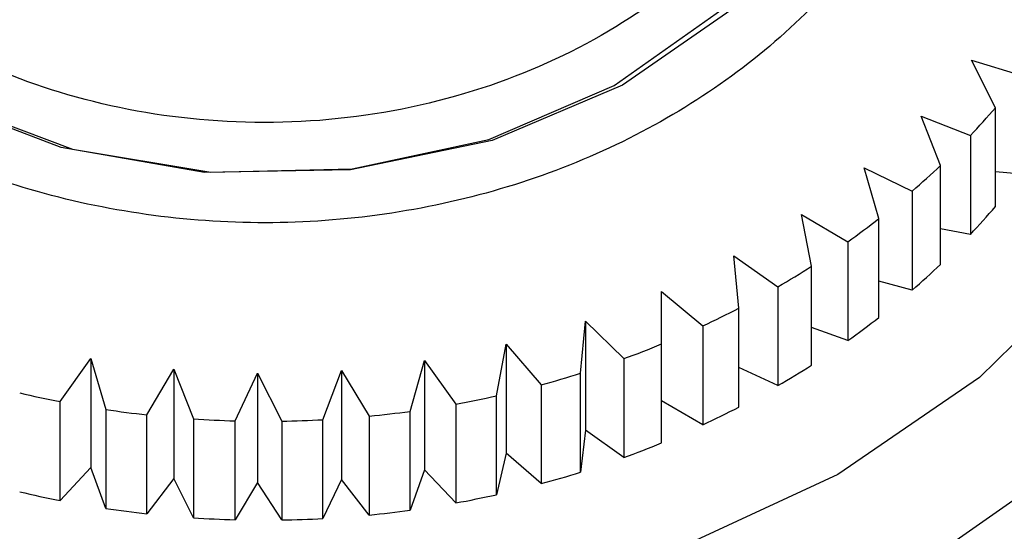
# Model space of a CAD drawing. Header units: millimetres. Extents: x 4096.516 to 4096.733, y 1727.865 to 1728.119.
# Tile 5 of 12: x 4096.5462 to 4096.55714, y 1727.90975 to 1727.91543. Entities that reach past the tile are written whole.
import ezdxf

# ---------------------------------------------------------------- set-up
doc = ezdxf.new("R2010")
doc.units = ezdxf.units.MM
doc.layers.add('SANINDUSA', color=3, linetype='Continuous')

msp = doc.modelspace()

# ---------------------------------------------------------------- linework, layer by layer
at = {"layer": 'SANINDUSA'}
for p, q in [((4096.556777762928, 1727.914977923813), (4096.557334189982, 1727.914808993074)), ((4096.557042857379, 1727.914450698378), (4096.556777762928, 1727.914977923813)), ((4096.557042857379, 1727.913352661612), (4096.557042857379, 1727.914450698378)), ((4096.556216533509, 1727.914355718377), (4096.556763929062, 1727.914141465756)), ((4096.556431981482, 1727.913808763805), (4096.556216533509, 1727.914355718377)), ((4096.556763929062, 1727.914141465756), (4096.556763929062, 1727.91304342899)), ((4096.556431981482, 1727.912710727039), (4096.556431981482, 1727.913808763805)), ((4096.555585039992, 1727.913782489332), (4096.556118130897, 1727.913523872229)), ((4096.55574876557, 1727.913219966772), (4096.555585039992, 1727.913782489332)), ((4096.557334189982, 1727.913710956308), (4096.557042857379, 1727.913739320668)), ((4096.556118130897, 1727.913523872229), (4096.556118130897, 1727.912425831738)), ((4096.55488936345, 1727.913263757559), (4096.55540301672, 1727.912962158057)), ((4096.554999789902, 1727.912689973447), (4096.55488936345, 1727.913263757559)), ((4096.55574876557, 1727.912121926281), (4096.55574876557, 1727.913219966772)), ((4096.556763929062, 1727.91304342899), (4096.556431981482, 1727.913103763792)), ((4096.55540301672, 1727.912962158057), (4096.55540301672, 1727.911864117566)), ((4096.554136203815, 1727.912804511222), (4096.554625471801, 1727.91246173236)), ((4096.554192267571, 1727.912223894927), (4096.554136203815, 1727.912804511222)), ((4096.554999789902, 1727.91159193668), (4096.554999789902, 1727.912689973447)), ((4096.556118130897, 1727.912425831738), (4096.55574876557, 1727.912525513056)), ((4096.553332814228, 1727.91240917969), (4096.553792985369, 1727.912027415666)), ((4096.553333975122, 1727.911826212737), (4096.553332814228, 1727.91240917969)), ((4096.554625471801, 1727.91246173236), (4096.554625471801, 1727.911363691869)), ((4096.554192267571, 1727.911125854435), (4096.554192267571, 1727.912223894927)), ((4096.552433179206, 1727.9115007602), (4096.552486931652, 1727.912081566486)), ((4096.552486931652, 1727.912081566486), (4096.552913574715, 1727.911663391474)), ((4096.552486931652, 1727.912081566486), (4096.552486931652, 1727.910868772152)), ((4096.553792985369, 1727.912027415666), (4096.553792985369, 1727.910929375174)), ((4096.55540301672, 1727.911864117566), (4096.554999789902, 1727.91201079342)), ((4096.553333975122, 1727.910728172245), (4096.553333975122, 1727.911826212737)), ((4096.551498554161, 1727.911250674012), (4096.551606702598, 1727.911824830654)), ((4096.551606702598, 1727.911824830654), (4096.551995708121, 1727.911373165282)), ((4096.551606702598, 1727.911824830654), (4096.551606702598, 1727.91061203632)), ((4096.546651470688, 1727.911186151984), (4096.546994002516, 1727.911665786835)), ((4096.546994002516, 1727.911665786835), (4096.547159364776, 1727.911098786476)), ((4096.546994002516, 1727.911665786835), (4096.546994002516, 1727.910452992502)), ((4096.550539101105, 1727.911078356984), (4096.550700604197, 1727.911641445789)), ((4096.550700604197, 1727.911641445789), (4096.551048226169, 1727.91115953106)), ((4096.550700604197, 1727.911641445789), (4096.550700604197, 1727.91042864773)), ((4096.552913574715, 1727.911663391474), (4096.552913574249, 1727.910565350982)), ((4096.547617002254, 1727.911039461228), (4096.547915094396, 1727.911545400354)), ((4096.547915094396, 1727.911545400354), (4096.548132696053, 1727.910994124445)), ((4096.547915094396, 1727.911545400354), (4096.547915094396, 1727.91033260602)), ((4096.548595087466, 1727.910972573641), (4096.548845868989, 1727.911501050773)), ((4096.548845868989, 1727.911501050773), (4096.549113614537, 1727.910969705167)), ((4096.548845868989, 1727.911501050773), (4096.548845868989, 1727.910288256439)), ((4096.54957021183, 1727.910985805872), (4096.549777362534, 1727.911533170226)), ((4096.549777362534, 1727.911533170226), (4096.550086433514, 1727.911025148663)), ((4096.549777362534, 1727.911533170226), (4096.549777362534, 1727.910320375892)), ((4096.552433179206, 1727.910402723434), (4096.552433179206, 1727.9115007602)), ((4096.554625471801, 1727.911363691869), (4096.554192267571, 1727.911565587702)), ((4096.551995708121, 1727.911373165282), (4096.551995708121, 1727.910275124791)), ((4096.546651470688, 1727.910088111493), (4096.546651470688, 1727.911186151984)), ((4096.551498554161, 1727.910152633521), (4096.551498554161, 1727.911250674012)), ((4096.553792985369, 1727.910929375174), (4096.553333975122, 1727.911195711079)), ((4096.547159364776, 1727.911098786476), (4096.547159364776, 1727.91000074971)), ((4096.550539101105, 1727.909980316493), (4096.550539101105, 1727.911078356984)), ((4096.551048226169, 1727.91115953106), (4096.551048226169, 1727.910061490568)), ((4096.547617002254, 1727.909941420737), (4096.547617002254, 1727.911039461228)), ((4096.548132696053, 1727.910994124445), (4096.548132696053, 1727.909896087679)), ((4096.548595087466, 1727.909874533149), (4096.548595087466, 1727.910972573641)), ((4096.549113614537, 1727.910969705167), (4096.549113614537, 1727.909871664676)), ((4096.54957021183, 1727.909887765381), (4096.54957021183, 1727.910985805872)), ((4096.550086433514, 1727.911025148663), (4096.550086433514, 1727.909927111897)), ((4096.552486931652, 1727.910868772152), (4096.552433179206, 1727.910402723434)), ((4096.552913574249, 1727.910565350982), (4096.552486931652, 1727.910868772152)), ((4096.551606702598, 1727.91061203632), (4096.551498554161, 1727.910152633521)), ((4096.551995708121, 1727.910275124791), (4096.551606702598, 1727.91061203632)), ((4096.546994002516, 1727.910452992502), (4096.546651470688, 1727.910088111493)), ((4096.547159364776, 1727.91000074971), (4096.546994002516, 1727.910452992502)), ((4096.550700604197, 1727.91042864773), (4096.550539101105, 1727.909980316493)), ((4096.551048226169, 1727.910061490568), (4096.550700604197, 1727.91042864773)), ((4096.547915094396, 1727.91033260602), (4096.547617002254, 1727.909941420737)), ((4096.548132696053, 1727.909896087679), (4096.547915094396, 1727.91033260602)), ((4096.549777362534, 1727.910320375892), (4096.54957021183, 1727.909887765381)), ((4096.550086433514, 1727.909927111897), (4096.549777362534, 1727.910320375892)), ((4096.548845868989, 1727.910288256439), (4096.548595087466, 1727.909874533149)), ((4096.549113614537, 1727.909871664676), (4096.548845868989, 1727.910288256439))]:
    msp.add_line(p, q, dxfattribs=at)
at = {"layer": 'SANINDUSA', "flags": 128}
for points in [[(4096.538245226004, 1727.921450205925), (4096.539105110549, 1727.922991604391), (4096.54028046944, 1727.924379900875), (4096.541733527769, 1727.925570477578), (4096.543417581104, 1727.926525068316), (4096.545278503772, 1727.927212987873), (4096.547256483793, 1727.927612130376), (4096.549287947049, 1727.927709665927), (4096.551307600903, 1727.927502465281), (4096.553250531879, 1727.926997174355), (4096.555054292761, 1727.926210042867), (4096.556660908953, 1727.925166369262), (4096.558018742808, 1727.92389969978), (4096.559084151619, 1727.922450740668), (4096.559822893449, 1727.920866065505), (4096.560211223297, 1727.919196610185), (4096.560236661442, 1727.91749602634), (4096.559898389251, 1727.915818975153), (4096.559207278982, 1727.914219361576), (4096.558185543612, 1727.912748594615), (4096.556866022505, 1727.911453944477), (4096.555291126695, 1727.910377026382), (4096.553511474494, 1727.909552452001)], [(4096.556499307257, 1727.925829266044), (4096.558038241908, 1727.924641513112), (4096.559314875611, 1727.923253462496), (4096.560292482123, 1727.921705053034), (4096.56094293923, 1727.920040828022), (4096.561247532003, 1727.918308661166), (4096.561197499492, 1727.916558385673), (4096.560794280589, 1727.914840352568), (4096.560049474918, 1727.913203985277), (4096.558984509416, 1727.911696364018), (4096.557630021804, 1727.910360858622), (4096.556024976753, 1727.909235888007), (4096.554215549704, 1727.90835381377), (4096.552253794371, 1727.907740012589), (4096.550196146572, 1727.907412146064), (4096.548101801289, 1727.907379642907), (4096.54603100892, 1727.907643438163), (4096.54404334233, 1727.908195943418), (4096.542195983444, 1727.909021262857), (4096.54054207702, 1727.910095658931), (4096.539129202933, 1727.911388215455), (4096.537998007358, 1727.912861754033)], [(4096.554980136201, 1727.923092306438), (4096.555713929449, 1727.92188189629), (4096.556107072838, 1727.920565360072), (4096.556139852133, 1727.919208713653), (4096.555810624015, 1727.91787998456), (4096.555135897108, 1727.91664579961), (4096.554149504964, 1727.915568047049), (4096.552900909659, 1727.914700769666), (4096.551452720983, 1727.914087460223), (4096.549877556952, 1727.913758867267), (4096.548254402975, 1727.913731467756), (4096.546664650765, 1727.91400664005), (4096.545188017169, 1727.914570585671), (4096.543898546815, 1727.915395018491), (4096.542860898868, 1727.916438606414), (4096.54212710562, 1727.917649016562), (4096.541733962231, 1727.918965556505), (4096.541701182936, 1727.920322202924), (4096.542030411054, 1727.921650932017), (4096.542705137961, 1727.922885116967)], [(4096.541988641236, 1727.91874932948), (4096.542379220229, 1727.917480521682), (4096.543097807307, 1727.916316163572), (4096.544108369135, 1727.915314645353), (4096.545360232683, 1727.914526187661), (4096.546790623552, 1727.913990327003), (4096.548327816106, 1727.913733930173), (4096.54989472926, 1727.913769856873), (4096.551412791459, 1727.914096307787), (4096.55280588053, 1727.914696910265), (4096.554004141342, 1727.91554154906), (4096.554947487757, 1727.91658786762), (4096.555588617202, 1727.917783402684), (4096.555895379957, 1727.919068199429), (4096.555920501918, 1727.919576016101)]]:
    msp.add_lwpolyline(points, dxfattribs=at)
at = {"layer": 'SANINDUSA'}
for centre, radius, start, end in [((4096.550453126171, 1727.920114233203), 0.008689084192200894, 316.5763427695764, 319.3226371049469), ((4096.550116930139, 1727.92045041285), 0.009164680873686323, 310.9058740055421, 313.556059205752), ((4096.550455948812, 1727.919013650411), 0.008685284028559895, 316.5757418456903, 319.3232380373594), ((4096.549809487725, 1727.920824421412), 0.009648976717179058, 305.4295702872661, 307.9907666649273), ((4096.550121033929, 1727.919347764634), 0.009158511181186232, 310.9053462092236, 313.5573327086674), ((4096.549534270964, 1727.92123242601), 0.01014127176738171, 300.1342522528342, 302.611387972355), ((4096.54931593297, 1727.921629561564), 0.01059458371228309, 294.9975406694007, 297.4043216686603), ((4096.549809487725, 1727.919726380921), 0.009648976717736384, 305.4295702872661, 307.9907666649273), ((4096.549145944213, 1727.922015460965), 0.01101636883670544, 289.9989509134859, 292.3438644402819), ((4096.549026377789, 1727.922367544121), 0.01138829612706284, 285.1136942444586, 287.4065184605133), ((4096.549535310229, 1727.920132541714), 0.0101391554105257, 300.1344038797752, 302.6120676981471), ((4096.548873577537, 1727.922599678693), 0.01162782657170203, 256.7222536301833, 258.982867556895), ((4096.548960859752, 1727.922631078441), 0.01165990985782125, 280.3127294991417, 282.5706157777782), ((4096.548909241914, 1727.922802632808), 0.01183393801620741, 261.4965255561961, 263.7309273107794), ((4096.548929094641, 1727.922823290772), 0.01185477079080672, 275.6025056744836, 277.8055098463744), ((4096.549312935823, 1727.920537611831), 0.01060137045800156, 294.998311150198, 297.4035511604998), ((4096.548920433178, 1727.922924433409), 0.01195628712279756, 266.2223448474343, 268.4407168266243), ((4096.548920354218, 1727.922932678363), 0.01196453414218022, 270.9255255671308, 273.1135713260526), ((4096.549138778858, 1727.920935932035), 0.0110362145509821, 290.0010370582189, 292.3417355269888), ((4096.549029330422, 1727.921259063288), 0.01137744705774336, 285.1130479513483, 287.4080640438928), ((4096.548875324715, 1727.921509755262), 0.01163612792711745, 256.7230600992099, 258.982061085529), ((4096.548959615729, 1727.921539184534), 0.01166617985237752, 280.3133363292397, 282.5700089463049), ((4096.548908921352, 1727.921701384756), 0.01183071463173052, 261.4957612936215, 263.7307742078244), ((4096.548927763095, 1727.92173740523), 0.01186699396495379, 275.6031763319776, 277.8039089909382), ((4096.548919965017, 1727.921814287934), 0.01194417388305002, 266.2207588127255, 268.4413816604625), ((4096.548920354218, 1727.921834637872), 0.01196453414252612, 270.9255255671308, 273.1135713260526)]:
    msp.add_arc(centre, radius, start, end, dxfattribs=at)
for points, knots in [([(4096.555512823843, 1727.923384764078), (4096.554953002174, 1727.923964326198), (4096.553833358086, 1727.925123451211), (4096.551400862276, 1727.926148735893), (4096.548742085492, 1727.926483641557), (4096.546089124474, 1727.926053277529), (4096.543759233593, 1727.92491609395), (4096.542010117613, 1727.923197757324), (4096.54104074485, 1727.921092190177), (4096.540958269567, 1727.918838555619), (4096.541590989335, 1727.917176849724), (4096.542621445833, 1727.915702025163), (4096.544042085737, 1727.914424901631), (4096.546430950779, 1727.913377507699), (4096.549101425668, 1727.913048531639), (4096.551751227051, 1727.913477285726), (4096.554082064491, 1727.914614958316), (4096.555830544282, 1727.916332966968), (4096.55680152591, 1727.918439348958), (4096.556878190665, 1727.920690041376), (4096.556262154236, 1727.922360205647), (4096.555657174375, 1727.923187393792), (4096.555512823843, 1727.923384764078)], [0, 0, 0, 0, 0.0536861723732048, 0.1073724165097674, 0.1610586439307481, 0.2147448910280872, 0.2684310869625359, 0.3221173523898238, 0.375803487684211, 0.4294897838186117, 0.4831759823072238, 0.4999999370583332, 0.5536861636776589, 0.6073724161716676, 0.6610586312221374, 0.7147448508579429, 0.7684310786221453, 0.8221172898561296, 0.8758035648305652, 0.9294897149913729, 0.9831759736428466, 1, 1, 1, 1]), ([(4096.555487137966, 1727.920599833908), (4096.555522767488, 1727.920074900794), (4096.555603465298, 1727.918885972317), (4096.554954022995, 1727.917357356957), (4096.55394919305, 1727.916147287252), (4096.552836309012, 1727.915292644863), (4096.551441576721, 1727.914642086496), (4096.549852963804, 1727.914283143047), (4096.548207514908, 1727.914262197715), (4096.546652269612, 1727.914566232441), (4096.545300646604, 1727.915131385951), (4096.543935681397, 1727.916063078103), (4096.542807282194, 1727.917382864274), (4096.542492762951, 1727.918544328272), (4096.542353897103, 1727.919057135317)], [0, 0, 0, 0, 0.09031833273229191, 0.2045632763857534, 0.2714198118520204, 0.3439361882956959, 0.420785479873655, 0.4999999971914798, 0.579214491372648, 0.6560638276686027, 0.7285801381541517, 0.7954367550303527, 0.9096816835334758, 0.9999999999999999, 0.9999999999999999, 0.9999999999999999, 0.9999999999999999]), ([(4096.556351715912, 1727.90423877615), (4096.556299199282, 1727.904240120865), (4096.55598329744, 1727.904248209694), (4096.555658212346, 1727.904634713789), (4096.555547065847, 1727.905320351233), (4096.55585224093, 1727.906207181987), (4096.556472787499, 1727.907195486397), (4096.557324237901, 1727.908259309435), (4096.558102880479, 1727.909135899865), (4096.558820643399, 1727.909915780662), (4096.559457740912, 1727.910588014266), (4096.560027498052, 1727.911103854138), (4096.560351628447, 1727.911326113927), (4096.560431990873, 1727.911202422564), (4096.560451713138, 1727.911172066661)], [0, 0, 0, 0, 0.02067209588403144, 0.1243482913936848, 0.2245148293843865, 0.3201827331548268, 0.4174242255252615, 0.5196888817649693, 0.6228975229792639, 0.6706113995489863, 0.7685341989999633, 0.8663414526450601, 0.9671979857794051, 1, 1, 1, 1])]:
    msp.add_open_spline(points, degree=3, knots=knots, dxfattribs=at)

doc.saveas('drawing.dxf')
